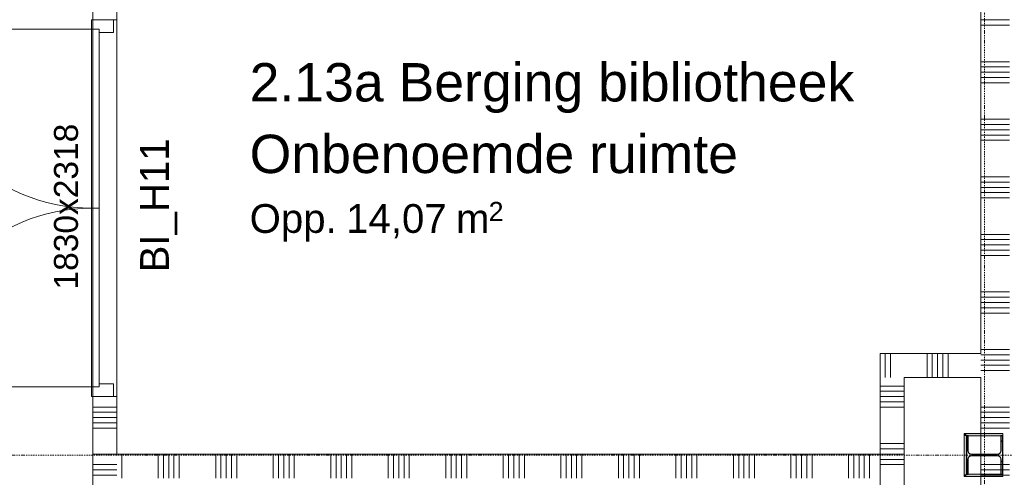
# Model space of a CAD drawing. Extents: x 0 to 92550, y 0 to 59400.
# Tile 14 of 94: x 23207 to 28342, y 28034 to 30419. Entities that reach past the tile are written whole.
import ezdxf
from ezdxf.xclip import XClip

# ---------------------------------------------------------------- set-up
doc = ezdxf.new("R2010")
doc.units = 0
doc.header["$MEASUREMENT"] = 0
doc.header["$XCLIPFRAME"] = 0
doc.linetypes.add('Streep-punt fijn', pattern=[1251.000023, 626.000023, -312.5, 0, -312.5])
for name, color, linetype in [('ZZ 22 Binnenwand metal stud', 7, 'Continuous'), ('ZZ 28 HDC staalconstructies', 7, 'Continuous'), ('ZZ 34 Balustrades', 7, 'Continuous'), ('ZZ 42 Aftimmerwerk algemeen', 7, 'Continuous'), ('ZZ 43 Vloerafwerking algemeen', 7, 'Continuous'), ('ZZ A Stramien', 7, 'Continuous'), ('ZZ Zone Gebruiksruimten', 7, 'Continuous')]:
    doc.layers.add(name, color=color, linetype=linetype)
doc.styles.add('GENERATED_STYLE_2', font='arial.ttf')

# ---------------------------------------------------------------- blocks, each defined once
blk = doc.blocks.new('*X40')
at = {"layer": 'ZZ 22 Binnenwand metal stud', "color": 7, "linetype": 'Continuous', "lineweight": 5, "ltscale": 0.01}
for p, q in [((27721.2, 28652.7), (27721.2, 28611.6)), ((27721.2, 28611.6), (27721.2, 28555)), ((27748.6, 28625.3), (27748.6, 28611.6)), ((27748.6, 28611.6), (27748.6, 28555))]:
    blk.add_line(p, q, dxfattribs=at)
blk = doc.blocks.new('*X41')
at = {"layer": 'ZZ 22 Binnenwand metal stud', "color": 7, "linetype": 'Continuous', "lineweight": 5, "ltscale": 0.01}
for p, q in [((27721.2, 28680), (27721.2, 28652.7)), ((27748.6, 28680), (27748.6, 28625.3))]:
    blk.add_line(p, q, dxfattribs=at)
blk = doc.blocks.new('*X42')
at = {"layer": 'ZZ 22 Binnenwand metal stud', "color": 7, "linetype": 'Continuous', "lineweight": 5, "ltscale": 0.01}
for p, q in [((27938.9, 28680), (27938.9, 28611.6)), ((27966.3, 28680), (27966.3, 28611.6)), ((27993.7, 28680), (27993.7, 28611.6)), ((28021.2, 28680), (28021.2, 28611.6)), ((28048.6, 28680), (28048.6, 28611.6)), ((27938.9, 28611.6), (27938.9, 28555)), ((27966.3, 28611.6), (27966.3, 28555)), ((27993.7, 28611.6), (27993.7, 28555)), ((28021.2, 28611.6), (28021.2, 28555)), ((28048.6, 28611.6), (28048.6, 28555))]:
    blk.add_line(p, q, dxfattribs=at)
blk = doc.blocks.new('*X44')
at = {"layer": 'ZZ 22 Binnenwand metal stud', "color": 7, "linetype": 'Continuous', "lineweight": 5, "ltscale": 0.01}
for p, q in [((27693.9, 28509.7), (27818.9, 28509.7)), ((27693.9, 28482.3), (27818.9, 28482.3)), ((27693.9, 28454.9), (27818.9, 28454.9)), ((27693.9, 28427.4), (27818.9, 28427.4)), ((27693.9, 28400), (27818.9, 28400)), ((27693.9, 28209.7), (27818.9, 28209.7)), ((27693.9, 28182.3), (27818.9, 28182.3)), ((27693.9, 28154.9), (27818.9, 28154.9)), ((27693.9, 28127.4), (27818.9, 28127.4)), ((27693.9, 28100), (27818.9, 28100))]:
    blk.add_line(p, q, dxfattribs=at)
blk = doc.blocks.new('*X82')
at = {"layer": 'ZZ 22 Binnenwand metal stud', "color": 7, "linetype": 'Continuous', "lineweight": 5, "ltscale": 0.01}
for p, q in [((23713.9, 28100), (23643.9, 28100)), ((23713.9, 28072.6), (23671.3, 28072.6)), ((23713.9, 28045.1), (23698.7, 28045.1))]:
    blk.add_line(p, q, dxfattribs=at)
blk = doc.blocks.new('*X83')
at = {"layer": 'ZZ 22 Binnenwand metal stud', "color": 7, "linetype": 'Continuous', "lineweight": 5, "ltscale": 0.01}
for p, q in [((23643.9, 28100), (23588.9, 28100)), ((23671.3, 28072.6), (23588.9, 28072.6)), ((23698.7, 28045.1), (23588.9, 28045.1))]:
    blk.add_line(p, q, dxfattribs=at)
blk = doc.blocks.new('*X89')
at = {"layer": 'ZZ 22 Binnenwand metal stud', "color": 7, "linetype": 'Continuous', "lineweight": 5, "ltscale": 0.01}
for p, q in [((23738.9, 28030), (23738.9, 28155)), ((23929.1, 28030), (23929.1, 28155)), ((23956.6, 28030), (23956.6, 28155)), ((23984, 28030), (23984, 28155)), ((24011.4, 28030), (24011.4, 28155)), ((24038.9, 28030), (24038.9, 28155)), ((24229.1, 28030), (24229.1, 28155)), ((24256.6, 28030), (24256.6, 28155)), ((24284, 28030), (24284, 28155)), ((24311.4, 28030), (24311.4, 28155)), ((24338.9, 28030), (24338.9, 28155)), ((24529.1, 28030), (24529.1, 28155)), ((24556.6, 28030), (24556.6, 28155)), ((24584, 28030), (24584, 28155)), ((24611.4, 28030), (24611.4, 28155)), ((24638.9, 28030), (24638.9, 28155)), ((24829.1, 28030), (24829.1, 28155)), ((24856.6, 28030), (24856.6, 28155)), ((24884, 28030), (24884, 28155)), ((24911.4, 28030), (24911.4, 28155)), ((24938.9, 28030), (24938.9, 28155)), ((25129.1, 28030), (25129.1, 28155)), ((25156.6, 28030), (25156.6, 28155)), ((25184, 28030), (25184, 28155)), ((25211.4, 28030), (25211.4, 28155)), ((25238.9, 28030), (25238.9, 28155)), ((25429.1, 28030), (25429.1, 28155)), ((25456.6, 28030), (25456.6, 28155)), ((25484, 28030), (25484, 28155)), ((25511.4, 28030), (25511.4, 28155)), ((25538.9, 28030), (25538.9, 28155)), ((25729.1, 28030), (25729.1, 28155)), ((25756.6, 28030), (25756.6, 28155)), ((25784, 28030), (25784, 28155)), ((25811.4, 28030), (25811.4, 28155)), ((25838.9, 28030), (25838.9, 28155)), ((26029.1, 28030), (26029.1, 28155)), ((26056.6, 28030), (26056.6, 28155)), ((26084, 28030), (26084, 28155)), ((26111.4, 28030), (26111.4, 28155)), ((26138.9, 28030), (26138.9, 28155)), ((26329.1, 28030), (26329.1, 28155)), ((26356.6, 28030), (26356.6, 28155)), ((26384, 28030), (26384, 28155)), ((26411.4, 28030), (26411.4, 28155)), ((26438.9, 28030), (26438.9, 28155)), ((26629.1, 28030), (26629.1, 28155)), ((26656.6, 28030), (26656.6, 28155)), ((26684, 28030), (26684, 28155)), ((26711.4, 28030), (26711.4, 28155)), ((26738.9, 28030), (26738.9, 28155)), ((26929.1, 28030), (26929.1, 28155)), ((26956.6, 28030), (26956.6, 28155)), ((26984, 28030), (26984, 28155)), ((27011.4, 28030), (27011.4, 28155)), ((27038.9, 28030), (27038.9, 28155)), ((27229.1, 28030), (27229.1, 28155)), ((27256.6, 28030), (27256.6, 28155)), ((27284, 28030), (27284, 28155)), ((27311.4, 28030), (27311.4, 28155)), ((27338.9, 28030), (27338.9, 28155)), ((27529.1, 28030), (27529.1, 28155)), ((27556.6, 28030), (27556.6, 28155)), ((27584, 28030), (27584, 28155)), ((27611.4, 28030), (27611.4, 28155)), ((27638.9, 28030), (27638.9, 28155))]:
    blk.add_line(p, q, dxfattribs=at)
blk = doc.blocks.new('*X91')
at = {"layer": 'ZZ 22 Binnenwand metal stud', "color": 7, "linetype": 'Continuous', "lineweight": 5, "ltscale": 0.01}
for p, q in [((23713.9, 28400), (23588.9, 28400)), ((23713.9, 28372.6), (23588.9, 28372.6)), ((23713.9, 28345.1), (23588.9, 28345.1)), ((23713.9, 28317.7), (23588.9, 28317.7)), ((23713.9, 28290.3), (23588.9, 28290.3))]:
    blk.add_line(p, q, dxfattribs=at)
blk = doc.blocks.new('*X95')
at = {"layer": 'ZZ 22 Binnenwand metal stud', "color": 7, "linetype": 'Continuous', "lineweight": 5, "ltscale": 0.01}
for p, q in [((28368.9, 30417.7), (28218.9, 30417.7)), ((28368.9, 30390.3), (28218.9, 30390.3)), ((28368.9, 30200), (28218.9, 30200)), ((28368.9, 30172.6), (28218.9, 30172.6)), ((28368.9, 30145.1), (28218.9, 30145.1)), ((28368.9, 30117.7), (28218.9, 30117.7)), ((28368.9, 30090.3), (28218.9, 30090.3)), ((28368.9, 29900), (28218.9, 29900)), ((28368.9, 29872.6), (28218.9, 29872.6)), ((28368.9, 29845.1), (28218.9, 29845.1)), ((28368.9, 29817.7), (28218.9, 29817.7)), ((28368.9, 29790.3), (28218.9, 29790.3)), ((28368.9, 29600), (28218.9, 29600)), ((28368.9, 29572.6), (28218.9, 29572.6)), ((28368.9, 29545.1), (28218.9, 29545.1)), ((28368.9, 29517.7), (28218.9, 29517.7)), ((28368.9, 29490.3), (28218.9, 29490.3)), ((28368.9, 29300), (28218.9, 29300)), ((28368.9, 29272.6), (28218.9, 29272.6)), ((28368.9, 29245.1), (28218.9, 29245.1)), ((28368.9, 29217.7), (28218.9, 29217.7)), ((28368.9, 29190.3), (28218.9, 29190.3)), ((28368.9, 29000), (28218.9, 29000)), ((28368.9, 28972.6), (28218.9, 28972.6)), ((28368.9, 28945.1), (28218.9, 28945.1)), ((28368.9, 28917.7), (28218.9, 28917.7)), ((28368.9, 28890.3), (28218.9, 28890.3)), ((28368.9, 28700), (28218.9, 28700)), ((28368.9, 28672.6), (28218.9, 28672.6)), ((28368.9, 28645.1), (28218.9, 28645.1)), ((28368.9, 28617.7), (28218.9, 28617.7)), ((28368.9, 28590.3), (28218.9, 28590.3)), ((28368.9, 28400), (28218.9, 28400)), ((28368.9, 28372.6), (28218.9, 28372.6)), ((28368.9, 28345.1), (28218.9, 28345.1)), ((28368.9, 28317.7), (28218.9, 28317.7)), ((28368.9, 28290.3), (28218.9, 28290.3)), ((28368.9, 28100), (28218.9, 28100)), ((28368.9, 28072.6), (28218.9, 28072.6)), ((28368.9, 28045.1), (28218.9, 28045.1))]:
    blk.add_line(p, q, dxfattribs=at)
blk = doc.blocks.new('Drawing_1_1', base_point=(5738.9, 6500))
at = {"layer": 'ZZ 28 HDC staalconstructies', "linetype": 'Continuous', "lineweight": 0, "true_color": 0x000000}
h = blk.add_hatch(dxfattribs=at)
h.set_pattern_fill('515_Staal_0001', color=18, style=0, pattern_type=2)
h.set_pattern_definition([(225, (28143.87, 28250), (-159.1, 159.1), []), (225, (28090.83, 28303.03), (-159.1, 159.1), [])])
h.paths.add_polyline_path([(28143.9, 28050), (28153.9, 28050), (28153.9, 28128.8, -0.414214), (28171.9, 28146.8), (28305.9, 28146.8, -0.414214), (28323.9, 28128.8), (28323.9, 28050), (28333.9, 28050), (28333.9, 28250), (28323.9, 28250), (28323.9, 28171.3, -0.414214), (28305.9, 28153.2), (28171.9, 28153.2, -0.414214), (28153.9, 28171.3), (28153.9, 28250), (28143.9, 28250)])
at = {"layer": 'ZZ 42 Aftimmerwerk algemeen', "linetype": 'Continuous', "lineweight": 0, "true_color": 0x7f7f7f}
for points in [[(28143.9, 28250), (28131.9, 28262), (28131.9, 28250)], [(28143.9, 28262), (28131.9, 28262), (28143.9, 28250)], [(28143.9, 28050), (28143.9, 28250), (28131.9, 28250), (28131.9, 28050)], [(28143.9, 28250), (28333.9, 28250), (28333.9, 28262), (28143.9, 28262)], [(28143.9, 28050), (28131.9, 28038), (28143.9, 28038)], [(28131.9, 28050), (28131.9, 28038), (28143.9, 28050)], [(28143.9, 28038), (28333.9, 28038), (28333.9, 28050), (28143.9, 28050)]]:
    blk.add_hatch(color=8, dxfattribs=at).paths.add_polyline_path(points)
at = {"layer": 'ZZ 22 Binnenwand metal stud', "color": 7, "linetype": 'Continuous', "lineweight": 9, "ltscale": 0.01}
for p, q in [((23581.9, 30369), (23581.9, 30419)), ((23581.9, 30419), (23695.9, 30419)), ((23695.9, 30419), (23695.9, 30352)), ((23581.9, 30369), (22649.9, 30369)), ((23621.9, 30369), (23581.9, 30369)), ((23581.9, 29437), (23581.9, 30369)), ((23581.9, 30369), (23621.9, 30369)), ((23621.9, 30352), (23621.9, 30369)), ((23621.9, 30369), (23621.9, 29437)), ((23695.9, 30352), (23621.9, 30352)), ((23581.9, 29437), (23581.9, 28505)), ((23621.9, 29437), (23581.9, 29437)), ((23621.9, 29437), (23581.9, 29437)), ((23621.9, 28505), (23621.9, 29437)), ((23581.9, 28505), (22649.9, 28505)), ((23581.9, 28455), (23581.9, 28505)), ((23581.9, 28505), (23621.9, 28505)), ((23581.9, 28505), (23621.9, 28505)), ((23621.9, 28505), (23621.9, 28522)), ((23621.9, 28522), (23695.9, 28522)), ((23695.9, 28522), (23695.9, 28455)), ((23695.9, 28455), (23581.9, 28455))]:
    blk.add_line(p, q, dxfattribs=at)
at = {"layer": 'ZZ 22 Binnenwand metal stud', "color": 7, "linetype": 'Continuous', "lineweight": 15, "ltscale": 0.01}
for p, q in [((23588.9, 30419), (23695.9, 30419)), ((23588.9, 30419), (23695.9, 30419)), ((23588.9, 30419), (23695.9, 30419)), ((23695.9, 30419), (23713.9, 30419)), ((23695.9, 30419), (23713.9, 30419)), ((23588.9, 28455), (23695.9, 28455)), ((23588.9, 28455), (23695.9, 28455)), ((23588.9, 28455), (23695.9, 28455)), ((23695.9, 28455), (23713.9, 28455)), ((23695.9, 28455), (23713.9, 28455))]:
    blk.add_line(p, q, dxfattribs=at)
at = {"layer": 'ZZ 22 Binnenwand metal stud', "color": 7, "linetype": 'Continuous', "lineweight": 15, "ltscale": 0.01, "flags": 128}
for points in [[(28218.9, 31340), (28218.9, 28680)], [(27693.9, 28680), (27693.9, 28555)], [(28218.9, 28680), (27693.9, 28680)], [(27693.9, 28555), (27693.9, 28155)], [(27818.9, 28555), (28218.9, 28555)], [(27818.9, 12563), (27818.9, 28555)], [(28218.9, 28555), (28218.9, 11578)], [(23588.9, 28455), (23588.9, 28155)], [(23713.9, 28155), (23713.9, 28455)], [(23588.9, 28155), (23713.9, 28155)], [(23588.9, 28155), (23588.9, 26980)], [(23588.9, 28155), (23713.9, 28155)], [(27693.9, 28155), (23713.9, 28155)]]:
    blk.add_lwpolyline(points, dxfattribs=at)
at = {"layer": 'ZZ 22 Binnenwand metal stud', "color": 7, "linetype": 'Continuous', "lineweight": 9, "ltscale": 0.01}
for centre, start, end in [((23581.9, 30369), 180, 270), ((23581.9, 28505), 90, 180)]:
    blk.add_arc(centre, 932, start, end, dxfattribs=at)
at = {"layer": 'ZZ 28 HDC staalconstructies', "color": 7, "linetype": 'Continuous', "lineweight": 25, "ltscale": 0.01, "flags": 128}
blk.add_lwpolyline([(28143.9, 28050), (28153.9, 28050), (28153.9, 28128.8, -0.414214), (28171.9, 28146.8), (28305.9, 28146.8, -0.414214), (28323.9, 28128.8), (28323.9, 28050), (28333.9, 28050), (28333.9, 28250), (28323.9, 28250), (28323.9, 28171.3, -0.414214), (28305.9, 28153.2), (28171.9, 28153.2, -0.414214), (28153.9, 28171.3), (28153.9, 28250), (28143.9, 28250)], format="xyb", close=True, dxfattribs=at)
at = {"layer": 'ZZ 42 Aftimmerwerk algemeen', "color": 7, "linetype": 'Continuous', "lineweight": 9, "ltscale": 0.01, "flags": 128}
for points in [[(28131.9, 28262), (28131.9, 28250)], [(28333.9, 28262), (28131.9, 28262)], [(28131.9, 28250), (28131.9, 28038)], [(28143.9, 28250), (28333.9, 28250)], [(28143.9, 28050), (28143.9, 28250)], [(28333.9, 28262), (28333.9, 28250)], [(28131.9, 28038), (28143.9, 28038)], [(28333.9, 28050), (28143.9, 28050)], [(28143.9, 28038), (28333.9, 28038)], [(28333.9, 28038), (28333.9, 28050)]]:
    blk.add_lwpolyline(points, dxfattribs=at)
at = {"layer": 'ZZ 43 Vloerafwerking algemeen', "color": 7, "linetype": 'Continuous', "lineweight": 15, "ltscale": 0.01, "flags": 128}
blk.add_lwpolyline([(22126.9, 36578), (22126.9, 24038.8), (20876.3, 23224.5), (22135.8, 21290.3), (22189.5, 21325.2), (22289.9, 21171), (22236.2, 21136.1), (25341.7, 16367.1), (25395.4, 16402), (25495.8, 16247.8), (25442.1, 16212.9), (27693.9, 12755), (27693.9, 28680), (28218.9, 28680), (28218.9, 38313)], dxfattribs=at)
at = {"layer": 'ZZ A Stramien', "color": 7, "linetype": 'Streep-punt fijn', "lineweight": 9, "ltscale": 0.01}
for p, q in [((28238.9, 6500), (28238.9, 52900)), ((8788.9, 28150), (61238.9, 28150))]:
    blk.add_line(p, q, dxfattribs=at)
at = {"layer": 'ZZ Zone Gebruiksruimten', "color": 255, "linetype": 'Continuous', "lineweight": 0, "ltscale": 0.01, "flags": 128}
for points in [[(19723.9, 39950), (19723.9, 38450), (20523.9, 38450), (20523.9, 36580), (22126.9, 36580), (22126.9, 24188), (23588.9, 25140), (23588.9, 39950)], [(23713.9, 31340), (23713.9, 28155), (27693.9, 28155), (27693.9, 28680), (28218.9, 28680), (28218.9, 31340)]]:
    blk.add_lwpolyline(points, close=True, dxfattribs=at)
at = {"layer": 'ZZ 34 Balustrades', "color": 7, "linetype": 'Continuous', "lineweight": 25, "ltscale": 0.01}
for name in ['*X95', '*X41', '*X40', '*X42', '*X44', '*X91', '*X89', '*X83', '*X82']:
    blk.add_blockref(name, (0, 0), dxfattribs=at)
at = {"layer": 'ZZ 22 Binnenwand metal stud', "color": 7, "linetype": 'Continuous', "lineweight": 5, "attachment_point": 7, "rotation": 90, "style": 'GENERATED_STYLE_2'}
for s, insert, char_height in [('\\A1;{\\pql;\\fArial|b0|i0|c0|p0;\\W1.000000;1830x2318}', (23512.5, 29012.8), 125), ('\\A1;{\\pql;\\fArial|b0|i0|c0|p0;\\W1.000000;BI_H11}', (24028.3, 29101.6), 150)]:
    blk.add_mtext(s, dxfattribs=dict(at, insert=insert, char_height=char_height))
at = {"layer": 'ZZ Zone Gebruiksruimten', "color": 7, "linetype": 'Continuous', "lineweight": 5, "attachment_point": 1, "style": 'GENERATED_STYLE_2'}
for s, insert, char_height in [('\\A1;{\\pql;\\pt0;\\fArial|b0|i0|c0|p0;\\W1.000000;2.13a Berging bibliotheek}', (24406.1, 30192.9), 200), ('\\A1;{\\pql;\\pt0;\\fArial|b0|i0|c0|p0;\\W1.000000;Onbenoemde ruimte}', (24406.1, 29819.6), 200), ('\\A1;{\\pql;\\pt0;\\fArial|b0|i0|c0|p0;\\W1.000000;Opp. }', (24406.1, 29457.9), 150), ('\\A1;{\\pql;\\fArial|b0|i0|c0|p0;\\W1.000000;14,07}', (24909.2, 29457.9), 150), ('\\A1;{\\pql;\\fArial|b0|i0|c0|p0;\\W1.000000;2}', (25652.5, 29469.3), 100), ('\\A1;{\\pql;\\fArial|b0|i0|c0|p0;\\W1.000000; m}', (25424, 29457.9), 150)]:
    blk.add_mtext(s, dxfattribs=dict(at, insert=insert, char_height=char_height))

msp = doc.modelspace()

# ---------------------------------------------------------------- block references
at = {"color": 7, "linetype": 'Continuous', "lineweight": 25, "ltscale": 0.01}
ref = msp.add_blockref('Drawing_1_1', (5738.9, 6500), dxfattribs=at)
XClip(ref).set_block_clipping_path([(1000, 1000), (74950, 58400)])

doc.saveas('drawing.dxf')
